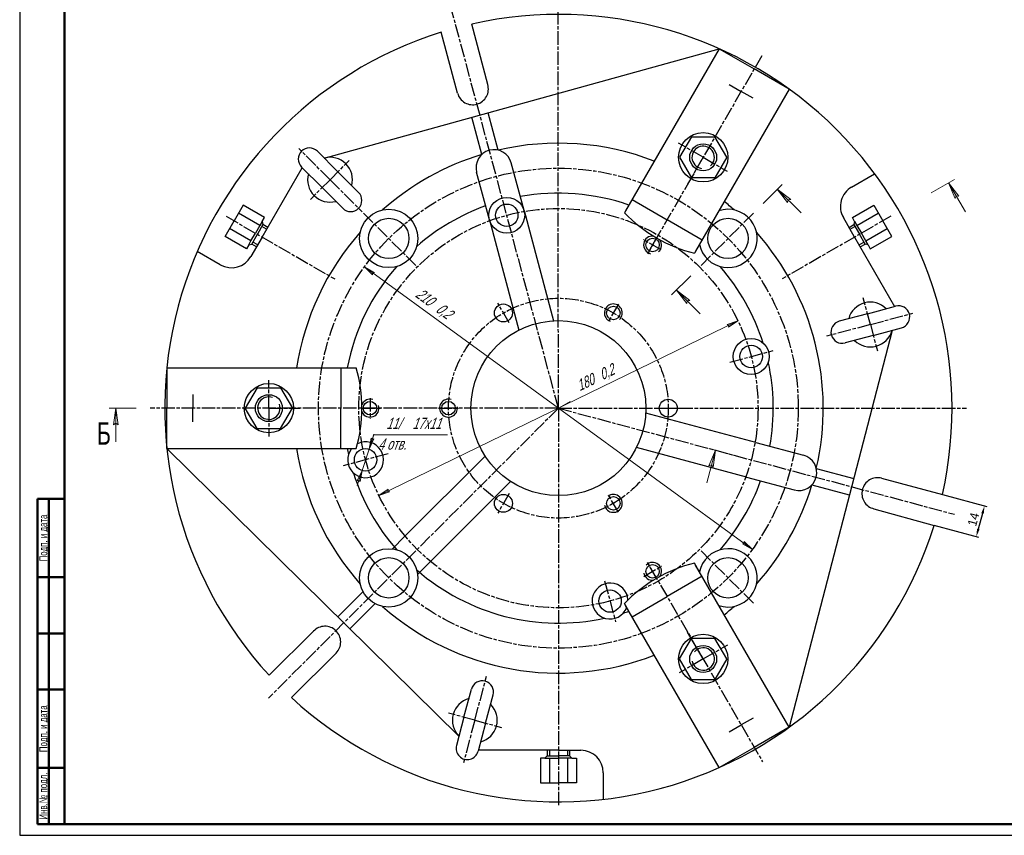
# Model space of a CAD drawing. Header units: millimetres. Extents: x 62 to 919, y 319 to 913.
# Tile 1 of 5: x 62 to 501, y 319 to 683. Entities that reach past the tile are written whole.
import ezdxf
from ezdxf.enums import TextEntityAlignment as Align

# ---------------------------------------------------------------- set-up
doc = ezdxf.new("R2010")
doc.units = ezdxf.units.MM
doc.linetypes.add('AM_ISO08W050x2', pattern=[9, 6, -0.75, 1.5, -0.75])
doc.linetypes.add('K5LT_THIN', pattern=[0])
for name, color, linetype, lineweight in [('AM_4', 3, 'Continuous', 25), ('AM_5', 3, 'Continuous', 25), ('AM_7', 4, 'AM_ISO08W050x2', 25)]:
    doc.layers.add(name, color=color, linetype=linetype, lineweight=lineweight)
doc.styles.add('K5_TEXTSTYLE', font='win_eskd.shx', dxfattribs={"width": 0.7, "oblique": 15, "bigfont": 'b_eskd.shx'})
doc.styles.get("Standard").update_dxf_attribs({"font": 'aaa.shx'})
doc.dimstyles.new('AM_ISO', dxfattribs={"dimtxt": 4, "dimasz": 3.5, "dimexe": 1, "dimexo": 0, "dimgap": 1.25, "dimtad": 1, "dimzin": 9, "dimtxsty": 'Standard', "dimcen": 0, "dimclrd": 3, "dimclre": 3, "dimclrt": 7, "dimadec": 0, "dimazin": 3, "dimtp": 0.1, "dimtm": 0.1, "dimtfac": 0.71, "dimtmove": 0, "dimatfit": 2, "dimldrblk": 'Сварка пр', "dimfxl": 0, "dimlwd": -1, "dimlwe": -1, "dimarcsym": 0})

# ---------------------------------------------------------------- blocks, each defined once
blk = doc.blocks.new('*D35')
at = {"layer": 'AM_5', "color": 3}
for p, q in [((473.89, 471), (493.63, 465.71)), ((491.76, 462.59), (489.9, 455.64)), ((470.12, 457.32), (489.96, 452))]:
    blk.add_line(p, q, dxfattribs=at)
for points in [[(491.2, 462.74), (492.32, 462.44), (492.67, 465.97)], [(489.33, 455.79), (490.46, 455.49), (488.99, 452.26)]]:
    blk.add_solid(points, dxfattribs=at)
at = {"layer": 'Defpoints', "color": 0}
for p in [(473.89, 471), (470.12, 457.32), (488.99, 452.26)]:
    blk.add_point(p, dxfattribs=at)
at = {"layer": 'AM_5', "color": 7, "insert": (487.69, 459.96), "char_height": 4, "attachment_point": 5, "rotation": 75}
blk.add_mtext('14', dxfattribs=at)
blk = doc.blocks.new('Сварка пр')
blk.add_hatch(color=3).paths.add_polyline_path([(-1.2, 0), (-1.2, -0.2), (0, 0)])
at = {"color": 3}
blk.add_lwpolyline([(0, 0), (-1.2, 0), (-1.2, -0.2), (0, 0)], dxfattribs=at)
blk = doc.blocks.new('A1')
at = {"color": 7, "lineweight": 50}
for p, q in [((20, 5), (20, 589)), ((8, 5), (8, 150)), ((8, 150), (20, 150)), ((13, 5), (13, 150)), ((8, 115), (20, 115)), ((8, 90), (20, 90)), ((8, 65), (20, 65)), ((8, 30), (20, 30)), ((8, 5), (20, 5))]:
    blk.add_line(p, q, dxfattribs=at)
at = {"color": 7}
blk.add_line((589, 5), (20, 5), dxfattribs=at)
at = {"color": 6, "lineweight": 25}
blk.add_lwpolyline([(0, 0), (841, 0), (841, 594), (0, 594)], close=True, dxfattribs=at)
at = {"color": 7, "lineweight": 50}
blk.add_lwpolyline([(20, 5), (836, 5), (836, 589), (20, 589)], dxfattribs=at)
at = {"color": 5, "lineweight": 35, "width": 0.75}
for s, p in [('Подп. и дата', (10.5, 132.5)), ('Подп. и дата', (10.5, 47.5)), ('Инв.№ подл.', (10.5, 17.5))]:
    blk.add_text(s, height=3.5, rotation=90, dxfattribs=at).set_placement(p, align=Align.MIDDLE_CENTER)
at = {"color": 7, "lineweight": 70, "ltscale": 0.75, "width": 0.75}
blk.add_attdef('NUMB', text='', height=7, rotation=180, dxfattribs=at).set_placement((55, 582), align=Align.MIDDLE_CENTER)

msp = doc.modelspace()

# ---------------------------------------------------------------- linework, layer by layer
for p, q in [((271.159, 653.775), (264.131, 680.762)), ((257.689, 649.965), (250.421, 677.089)), ((198.253, 621.017), (374.369, 669.729)), ((374.369, 669.729), (332.643, 597.459)), ((374.369, 669.729), (389.957, 660.729)), ((405.546, 651.729), (389.957, 660.729)), ((405.546, 651.729), (363.82, 579.459)), ((378.871, 653.813), (384.19, 650.741)), ((389.51, 647.67), (384.19, 650.741)), ((275.76, 624.533), (271.297, 641.189)), ((268.465, 622.578), (264.002, 639.234)), ((361.966, 630.435), (356.716, 621.341)), ((361.966, 630.435), (372.466, 630.435)), ((377.716, 621.341), (372.466, 630.435)), ((204.377, 614.893), (195.184, 624.085)), ((356.716, 621.341), (361.966, 612.248)), ((377.716, 621.341), (372.466, 612.248)), ((170.586, 585.789), (188.431, 616.697)), ((197.306, 607.822), (188.113, 617.014)), ((204.377, 614.893), (213.569, 605.7)), ((271.91, 593.433), (266.216, 614.683)), ((287.349, 597.57), (281.655, 618.82)), ((372.466, 612.248), (361.966, 612.248)), ((433.403, 608.11), (443.671, 614.038)), ((197.306, 607.822), (206.498, 598.629)), ((335.545, 602.484), (351.133, 593.484)), ((162.061, 599.949), (158.061, 593.021)), ((171.587, 594.449), (162.061, 599.949)), ((287.349, 597.57), (300.504, 548.474)), ((334.136, 600.044), (332.136, 596.58)), ((433.742, 594.449), (443.268, 599.949)), ((443.268, 599.949), (447.268, 593.021)), ((154.061, 586.093), (158.061, 593.021)), ((169.587, 590.985), (160.061, 596.485)), ((170.587, 592.717), (169.587, 590.985)), ((170.587, 592.717), (171.587, 594.449)), ((170.587, 592.717), (170.953, 591.351)), ((271.91, 593.433), (285.065, 544.337)), ((366.722, 584.484), (351.133, 593.484)), ((434.743, 585.789), (429.743, 594.45)), ((434.742, 592.717), (433.742, 594.449)), ((434.742, 592.717), (434.376, 591.351)), ((434.742, 592.717), (435.742, 590.985)), ((435.742, 590.985), (445.268, 596.485)), ((451.268, 586.093), (447.268, 593.021)), ((165.587, 584.057), (156.061, 589.557)), ((169.587, 590.985), (167.587, 587.521)), ((170.953, 591.351), (168.453, 587.021)), ((173.086, 590.119), (170.953, 591.351)), ((432.243, 590.119), (434.376, 591.351)), ((434.376, 591.351), (436.876, 587.021)), ((435.742, 590.985), (437.742, 587.521)), ((439.742, 584.057), (449.268, 589.557)), ((163.587, 580.593), (154.061, 586.093)), ((164.587, 582.325), (165.587, 584.057)), ((170.586, 585.789), (165.586, 577.129)), ((165.587, 584.057), (167.587, 587.521)), ((165.953, 582.691), (168.453, 587.021)), ((434.743, 585.789), (452.587, 554.882)), ((439.376, 582.691), (436.876, 587.021)), ((439.742, 584.057), (437.742, 587.521)), ((440.742, 582.325), (439.742, 584.057)), ((441.742, 580.593), (451.268, 586.093)), ((164.587, 582.325), (163.587, 580.593)), ((164.587, 582.325), (165.953, 582.691)), ((168.086, 581.459), (165.953, 582.691)), ((365.313, 582.044), (363.313, 578.58)), ((437.243, 581.459), (439.376, 582.691)), ((440.742, 582.325), (439.376, 582.691)), ((440.742, 582.325), (441.742, 580.593)), ((151.926, 573.469), (141.658, 579.397)), ((440.464, 551.634), (453.021, 554.998)), ((440.464, 551.634), (427.907, 548.269)), ((443.052, 541.974), (455.609, 545.339)), ((451.417, 544.216), (405.546, 367.339)), ((443.052, 541.974), (430.495, 538.61)), ((128.079, 527.534), (128.079, 509.534)), ((128.079, 527.534), (211.53, 527.534)), ((205.727, 527.534), (205.727, 509.534)), ((208.545, 527.534), (212.545, 527.534)), ((168.31, 518.627), (163.06, 509.534)), ((168.31, 518.627), (178.81, 518.627)), ((178.81, 518.627), (184.06, 509.534)), ((139.612, 515.677), (139.612, 509.534)), ((128.079, 491.534), (128.079, 509.534)), ((139.612, 503.391), (139.612, 509.534)), ((168.31, 500.441), (163.06, 509.534)), ((178.81, 500.441), (184.06, 509.534)), ((205.727, 491.534), (205.727, 509.534)), ((346.61, 509.534), (356.741, 509.534)), ((390.7, 494.219), (341.605, 507.374)), ((168.31, 500.441), (178.81, 500.441)), ((386.563, 478.779), (337.468, 491.935)), ((390.7, 494.219), (411.951, 488.525)), ((258.323, 363.37), (128.079, 491.534)), ((128.079, 491.534), (211.53, 491.534)), ((208.545, 491.534), (212.545, 491.534)), ((234.081, 452.253), (270.021, 488.193)), ((386.563, 478.779), (407.814, 473.085)), ((417.663, 482.629), (434.319, 478.166)), ((245.383, 440.95), (281.324, 476.891)), ((415.709, 475.335), (432.365, 470.872)), ((446.769, 478.268), (473.893, 471)), ((443.333, 464.698), (470.219, 457.291)), ((234.081, 452.253), (228.628, 446.8)), ((245.383, 440.95), (239.93, 435.497)), ((365.313, 437.024), (363.313, 440.488)), ((405.546, 367.339), (363.82, 439.609)), ((366.722, 434.584), (351.133, 425.584)), ((215.563, 427.772), (204.332, 416.541)), ((220.903, 422.432), (209.672, 411.201)), ((334.136, 419.024), (332.136, 422.488)), ((374.369, 349.339), (332.643, 421.609)), ((335.545, 416.584), (351.133, 425.584)), ((193.501, 410.129), (173.643, 390.549)), ((367.216, 397.727), (360.28, 409.742)), ((356.716, 397.727), (361.966, 406.82)), ((372.466, 406.82), (361.966, 406.82)), ((377.716, 397.727), (372.466, 406.82)), ((203.535, 400.368), (183.679, 380.513)), ((361.966, 388.633), (356.716, 397.727)), ((377.716, 397.727), (372.466, 388.633)), ((361.966, 388.633), (372.466, 388.633)), ((260.565, 371.735), (263.93, 384.292)), ((270.224, 369.147), (273.589, 381.704)), ((260.565, 371.735), (257.2, 359.178)), ((270.224, 369.147), (266.859, 356.589)), ((389.51, 371.398), (384.19, 368.327)), ((378.871, 365.255), (384.19, 368.327)), ((405.546, 367.339), (389.957, 358.339)), ((302.664, 357.023), (266.976, 357.023)), ((297.664, 357.023), (297.664, 354.56)), ((302.664, 357.023), (312.664, 357.023)), ((307.664, 357.023), (307.664, 354.56)), ((374.369, 349.339), (389.957, 358.339)), ((294.664, 353.56), (294.664, 342.56)), ((296.664, 353.56), (294.664, 353.56)), ((296.664, 353.56), (297.664, 354.56)), ((296.664, 353.56), (298.664, 353.56)), ((297.664, 354.56), (302.664, 354.56)), ((298.664, 353.56), (298.664, 342.56)), ((298.664, 353.56), (302.664, 353.56)), ((307.664, 354.56), (302.664, 354.56)), ((306.664, 353.56), (302.664, 353.56)), ((306.664, 353.56), (306.664, 342.56)), ((308.664, 353.56), (306.664, 353.56)), ((308.664, 353.56), (307.664, 354.56)), ((308.664, 353.56), (310.664, 353.56)), ((310.664, 353.56), (310.664, 342.56)), ((322.664, 347.023), (322.664, 335.166)), ((294.664, 342.56), (302.664, 342.56)), ((310.664, 342.56), (302.664, 342.56))]:
    msp.add_line(p, q)
at = {"lineweight": 0}
for p, q in [((468.86, 605.487), (479.252, 611.487)), ((393.915, 600.785), (402.4, 609.27)), ((410.886, 596.542), (400.279, 607.149)), ((404.884, 601.147), (400.279, 607.149)), ((400.279, 607.149), (406.281, 602.544)), ((484.154, 596.997), (476.654, 609.987)), ((479.549, 602.998), (476.654, 609.987)), ((476.654, 609.987), (481.259, 603.986)), ((405.052, 602.376), (404.884, 601.147)), ((406.281, 602.544), (405.052, 602.376)), ((480.029, 604.141), (479.549, 602.998)), ((481.259, 603.986), (480.029, 604.141)), ((353.155, 560.025), (361.64, 568.51)), ((365.883, 551.539), (355.276, 562.146)), ((355.276, 562.146), (361.278, 557.541)), ((359.882, 556.144), (355.276, 562.146)), ((360.049, 557.373), (359.882, 556.144)), ((361.278, 557.541), (360.049, 557.373)), ((102.331, 509.534), (114.331, 509.534)), ((104.344, 502.034), (105.331, 509.534)), ((105.331, 509.534), (106.318, 502.034)), ((105.331, 494.534), (105.331, 509.534)), ((296.664, 509.534), (302.664, 509.534)), ((302.664, 509.534), (307.861, 512.534)), ((105.331, 502.784), (104.344, 502.034)), ((106.318, 502.034), (105.331, 502.784)), ((368.807, 476.282), (372.689, 490.771)), ((369.791, 491.547), (381.382, 488.442)), ((369.794, 483.782), (372.689, 490.771)), ((372.689, 490.771), (371.701, 483.271)), ((370.942, 484.251), (369.794, 483.782)), ((371.701, 483.271), (370.942, 484.251))]:
    msp.add_line(p, q, dxfattribs=at)
for centre, radius in [((367.216, 621.341), 11), ((367.216, 621.341), 6), ((279.63, 595.501), 8), ((227.029, 585.169), 13), ((279.63, 595.501), 5), ((227.029, 585.169), 9), ((378.3, 585.169), 9), ((344.664, 582.28), 3), ((278.164, 551.969), 4), ((327.164, 551.969), 3), ((302.664, 509.534), 39), ((388.632, 532.569), 8), ((388.632, 532.569), 5), ((173.56, 509.534), 11), ((173.56, 509.534), 6), ((218.664, 509.534), 3), ((253.664, 509.534), 3), ((351.664, 509.534), 4), ((216.697, 486.499), 5), ((278.164, 467.099), 4), ((327.164, 467.099), 3), ((227.029, 433.898), 13), ((227.029, 433.898), 9), ((344.664, 436.788), 3), ((378.3, 433.898), 9), ((325.699, 423.567), 5), ((367.216, 397.727), 11), ((367.216, 397.727), 6)]:
    msp.add_circle(centre, radius)
for centre, radius, start, end in [((302.664, 509.534), 175.511, 347.31732, 102.68268), ((302.664, 509.534), 175.511, 107.31732, 222.68268), ((264.451, 651.777), 7, 195, 285.79058), ((264.451, 651.777), 7, 285.79058, 16.58116), ((191.649, 620.55), 5, 45, 225), ((273.936, 616.752), 7.992, 15, 195), ((302.664, 509.534), 118.104, 68.7665, 103.16784), ((200.841, 611.357), 10, 345, 105), ((302.664, 509.534), 118.104, 106.83216, 131.58306), ((200.841, 611.357), 10, 165, 285), ((438.403, 599.45), 10, 120, 210), ((210.033, 602.165), 5, 225, 45), ((302.664, 509.534), 95.825, 70.82685, 100.21593), ((302.664, 509.534), 118.104, 48.41694, 51.2335), ((302.664, 509.534), 95.825, 109.78407, 131.20646), ((378.3, 585.169), 13, 191.84416, 108.15584), ((379.293, 642.259), 65.654, 224.08766, 255.91234), ((302.664, 509.534), 118.104, 138.41694, 171.2335), ((302.664, 509.534), 118.104, 346.83216, 41.58306), ((302.664, 509.534), 95.825, 48.79354, 49.17315), ((156.926, 582.129), 10, 240, 330), ((302.664, 509.534), 95.825, 138.79354, 169.17315), ((302.664, 509.534), 95.825, 17.58919, 41.20646), ((441.758, 546.804), 10, 45, 165), ((454.315, 550.169), 5, 285, 105), ((429.201, 543.439), 5, 105, 285), ((441.758, 546.804), 10, 225, 345), ((149.407, 509.534), 65.654, 344.08766, 15.91234), ((302.664, 509.534), 95.825, 349.78407, 12.41081), ((216.697, 486.499), 8, 140.99694, 116.64005), ((302.664, 509.534), 118.104, 188.7665, 221.58306), ((302.664, 509.534), 95.825, 190.82685, 192.41081), ((409.882, 480.805), 7.992, 255, 75), ((302.664, 509.534), 95.825, 197.58919, 221.20646), ((302.664, 509.534), 95.825, 318.79354, 340.21593), ((302.664, 509.534), 118.104, 318.41694, 343.16784), ((444.958, 471.507), 7, 75, 165.79058), ((444.958, 471.507), 7, 165.79058, 256.58116), ((302.664, 509.534), 175.511, 227.31732, 342.68268), ((378.3, 433.898), 13, 251.84416, 168.15584), ((379.293, 376.809), 65.654, 104.08766, 135.91234), ((224.176, 431.045), 7.992, 135, 135.75137), ((302.664, 509.534), 95.825, 228.79354, 282.41081), ((302.664, 509.534), 95.825, 310.82685, 311.20646), ((325.699, 423.567), 8, 3.35995, 339.00306), ((224.176, 431.045), 7.992, 314.24863, 315), ((302.664, 509.534), 118.104, 228.41694, 291.2335), ((302.664, 509.534), 95.825, 287.58919, 289.17315), ((302.664, 509.534), 118.104, 308.7665, 311.58306), ((198.585, 405.318), 7, 45.79058, 136.58116), ((198.585, 405.318), 7, 315, 45.79058), ((268.759, 382.998), 5, 345, 165), ((265.394, 370.441), 10, 105, 225), ((265.394, 370.441), 10, 285, 45), ((262.03, 357.884), 5, 165, 345), ((312.664, 347.023), 10, 0, 90)]:
    msp.add_arc(centre, radius, start, end)
at = {"layer": 'AM_4', "color": 7, "linetype": 'K5LT_THIN'}
for p, q in [((172.586, 589.253), (170.453, 590.485)), ((432.743, 589.253), (434.876, 590.485)), ((168.586, 582.325), (166.453, 583.557)), ((436.743, 582.325), (438.876, 583.557)), ((298.664, 357.023), (298.664, 354.56)), ((306.664, 357.023), (306.664, 354.56))]:
    msp.add_line(p, q, dxfattribs=at)
for centre, radius, start, end in [((344.664, 582.28), 4, 84.98285, 256.63603), ((344.664, 582.28), 4, 311.61248, 35.01715), ((327.164, 551.969), 4, 312.7132, 248.26809), ((327.164, 467.099), 4, 192.7132, 128.26809), ((344.664, 436.788), 4, 324.98285, 136.63603), ((344.664, 436.788), 4, 191.61248, 275.01715), ((367.216, 397.727), 5, 190.50901, 140.64015)]:
    msp.add_arc(centre, radius, start, end, dxfattribs=at)
at = {"layer": 'AM_5', "color": 7, "lineweight": 0}
for p, q in [((389.155, 446.599), (216.173, 572.469)), ((216.173, 572.469), (220.604, 570.059)), ((219.829, 568.994), (216.173, 572.469)), ((220.604, 570.059), (219.812, 569.821)), ((219.812, 569.821), (219.829, 568.994)), ((222.604, 470.657), (382.724, 548.411)), ((377.939, 546.819), (382.724, 548.411)), ((378.676, 546.445), (377.939, 546.819)), ((382.724, 548.411), (378.514, 545.634)), ((378.514, 545.634), (378.676, 546.445)), ((218.247, 491.253), (220.418, 497.908)), ((218.247, 491.253), (220.332, 497.644)), ((219.172, 496.21), (218.247, 491.253)), ((219.643, 495.531), (219.172, 496.21)), ((220.332, 497.644), (253.231, 497.644)), ((218.247, 491.253), (220.423, 495.802)), ((220.423, 495.802), (219.643, 495.531)), ((215.147, 481.745), (218.247, 491.253)), ((215.147, 481.745), (212.971, 477.196)), ((215.147, 481.745), (212.976, 475.09)), ((214.222, 476.788), (215.147, 481.745)), ((212.971, 477.196), (213.751, 477.467)), ((213.751, 477.467), (214.222, 476.788)), ((222.604, 470.657), (226.815, 473.434)), ((227.39, 472.249), (222.604, 470.657)), ((226.815, 473.434), (226.652, 472.623)), ((226.652, 472.623), (227.39, 472.249)), ((384.725, 449.009), (385.517, 449.247)), ((389.155, 446.599), (384.725, 449.009)), ((385.5, 450.073), (389.155, 446.599)), ((385.517, 449.247), (385.5, 450.073))]:
    msp.add_line(p, q, dxfattribs=at)
at = {"layer": 'AM_5', "color": 7, "linetype": 'K5LT_THIN'}
for centre, radius, start, end in [((367.216, 621.341), 5, 310.50901, 260.64015), ((173.56, 509.534), 5, 70.50901, 20.64015), ((218.664, 509.534), 4, 71.61248, 155.01715), ((218.664, 509.534), 4, 204.98285, 16.63603), ((253.664, 509.534), 4, 72.7132, 8.26809)]:
    msp.add_arc(centre, radius, start, end, dxfattribs=at)
at = {"layer": 'AM_7'}
for p, q in [((302.664, 509.534), (255.352, 686.107)), ((302.664, 509.534), (302.517, 686.534)), ((393.37, 666.641), (343.245, 579.822)), ((200.841, 611.357), (186.972, 625.227)), ((367.216, 621.341), (356.269, 627.662)), ((200.841, 611.357), (209.418, 619.934)), ((367.216, 621.341), (360.28, 609.326)), ((367.216, 621.341), (377.959, 615.139)), ((200.841, 611.357), (192.084, 602.6)), ((200.841, 611.357), (215.184, 597.015)), ((154.508, 595.072), (202.911, 567.126)), ((215.734, 596.465), (239.073, 573.126)), ((389.595, 596.465), (366.256, 573.126)), ((450.821, 595.072), (402.417, 567.126)), ((348.516, 580.056), (340.556, 584.652)), ((346.466, 585.401), (342.353, 578.276)), ((441.758, 546.804), (438.552, 558.767)), ((280.692, 547.592), (275.626, 556.366)), ((329.407, 555.854), (324.849, 547.959)), ((441.758, 546.804), (460.704, 551.88)), ((441.758, 546.804), (422.165, 541.554)), ((441.758, 546.804), (444.897, 535.088)), ((379.062, 530.005), (398.35, 535.173)), ((173.56, 509.534), (173.56, 521.938)), ((218.664, 513.981), (218.664, 504.79)), ((302.664, 509.534), (120.664, 509.534)), ((302.664, 509.534), (173.404, 380.273)), ((173.56, 509.534), (173.56, 496.893)), ((173.56, 509.534), (187.434, 509.534)), ((215.06, 509.534), (223.288, 509.534)), ((249.179, 509.534), (258.295, 509.534)), ((302.664, 509.534), (484.664, 509.534)), ((302.664, 509.534), (302.664, 331.981)), ((302.664, 509.534), (479.238, 462.221)), ((226.829, 489.214), (206.642, 483.805)), ((280.692, 471.476), (275.626, 462.702)), ((329.407, 463.214), (324.849, 471.109)), ((389.595, 422.603), (366.256, 445.942)), ((340.813, 434.564), (348.773, 439.16)), ((346.466, 433.667), (342.353, 440.792)), ((343.739, 438.39), (393.711, 351.837)), ((323.274, 432.617), (328.178, 414.317)), ((367.216, 397.727), (378.164, 404.047)), ((367.216, 397.727), (356.474, 391.525)), ((265.394, 370.441), (270.644, 390.033)), ((265.394, 370.441), (253.679, 373.58)), ((265.394, 370.441), (260.318, 351.495)), ((265.394, 370.441), (277.357, 367.235))]:
    msp.add_line(p, q, dxfattribs=at)
for radius in [106.965, 89, 49]:
    msp.add_circle((302.664, 509.534), radius, dxfattribs=at)

# ---------------------------------------------------------------- block references
at = {"lineweight": 0}
msp.add_blockref('A1', (62.47, 319.137), dxfattribs=at)

# ---------------------------------------------------------------- texts
at = {"lineweight": 0, "style": 'K5_TEXTSTYLE', "width": 0.7}
msp.add_text('Б', height=10, dxfattribs=at).set_placement((96.981, 493.284))
at = {"layer": 'AM_5', "color": 7, "lineweight": 0, "style": 'K5_TEXTSTYLE', "oblique": 20, "width": 0.7}
for s, rotation, p in [('210', 323.95873, (238.528, 559.402)), ('0,2', 323.95873, (247.621, 552.786)), ('0,2', 25.9009, (322.295, 521.943)), ('180', 25.9009, (312.18, 517.031))]:
    msp.add_text(s, height=5, rotation=rotation, dxfattribs=at).set_placement(p)
for s, p in [('11/', (225.904, 500.231)), ('17х11', (237.545, 500.231)), ('4 отв.', (222.332, 491.043))]:
    msp.add_text(s, height=5, dxfattribs=at).set_placement(p)

# ---------------------------------------------------------------- dimensions: what is measured, and where the dimension line sits
at = {"layer": 'AM_5'}
dim = msp.add_linear_dim(base=(488.992, 452.261), p1=(473.893, 471), p2=(470.123, 457.317), angle=75, dimstyle='AM_ISO', override={"dimdec": 0}, dxfattribs=at)
dim.commit()
dim.dimension.update_dxf_attribs({"geometry": '*D35', "text_midpoint": (487.69, 459.957)})

doc.saveas('drawing.dxf')
